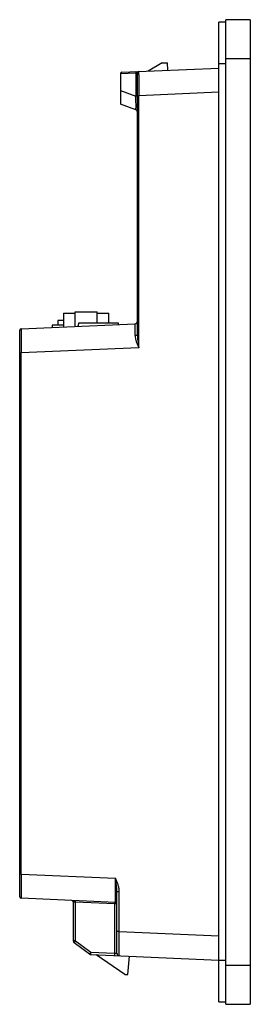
# Model space of a CAD drawing. Header units: millimetres. Extents: x 64 to 111, y 19 to 222.
import ezdxf

# ---------------------------------------------------------------- set-up
doc = ezdxf.new("R2010")
doc.units = ezdxf.units.MM
doc.header["$LTSCALE"] = 15.668157
doc.layers.get('0').update_dxf_attribs({"linetype": 'CONTINUOUS'})

msp = doc.modelspace()

# ---------------------------------------------------------------- linework, layer by layer
at = {"color": 7, "linetype": 'Continuous'}
for p, q in [((104.55, 19.77), (104.55, 221.77)), ((106.05, 221.77), (104.55, 221.77)), ((106.05, 19.27), (106.05, 222.27)), ((111.05, 222.27), (106.05, 222.27)), ((111.05, 222.27), (111.05, 19.27)), ((92.91, 213.35), (90.02, 211.68)), ((92.91, 213.35), (94.02, 213.35)), ((94.09, 211.86), (94.02, 213.35)), ((104.55, 213.27), (106.05, 213.27)), ((106.05, 214.27), (111.05, 214.27)), ((87.49, 211.27), (84.32, 211.13)), ((84.32, 211.13), (84.32, 204.86)), ((84.6, 211.44), (104.55, 212.31)), ((87.82, 211.3), (87.49, 211.27)), ((87.49, 211.27), (87.49, 206.52)), ((87.82, 157.39), (87.82, 211.3)), ((84.32, 207.68), (87.49, 206.52)), ((104.55, 207.32), (88.1, 206.6)), ((87.82, 206.52), (87.49, 206.52)), ((87.82, 206.6), (88.1, 206.6)), ((88.1, 154.63), (88.1, 206.6)), ((87.49, 203.7), (84.32, 204.86)), ((72.62, 161.77), (72.62, 158.94)), ((72.62, 161.77), (75.05, 161.77)), ((75.05, 159.05), (75.05, 162.02)), ((75.05, 162.02), (79.55, 162.02)), ((79.55, 159.77), (79.55, 162.02)), ((79.55, 161.77), (81.97, 161.77)), ((81.97, 159.77), (81.97, 161.77)), ((63.9, 158.56), (87.34, 159.59)), ((70.28, 159.27), (70.28, 158.84)), ((70.32, 159.27), (70.32, 158.84)), ((72.62, 159.27), (70.32, 159.27)), ((71.43, 160.24), (71.43, 159.27)), ((72.62, 160.24), (71.43, 160.24)), ((75.8, 159.77), (75.54, 159.07)), ((75.8, 159.77), (83.9, 159.77)), ((83.9, 159.77), (83.9, 159.44)), ((63.62, 41.44), (63.62, 158.26)), ((88.1, 154.63), (63.9, 153.57)), ((63.62, 153.57), (63.9, 153.57)), ((63.9, 46.13), (63.9, 153.57)), ((63.9, 46.13), (63.62, 46.13)), ((63.9, 46.13), (83.33, 45.29)), ((83.33, 42.5), (83.33, 42.79)), ((83.33, 40.29), (63.9, 41.14)), ((83.62, 42.54), (84.09, 42.54)), ((83.62, 29.78), (83.62, 42.54)), ((84.09, 34.28), (84.09, 42.54)), ((74.62, 40.38), (74.62, 32.34)), ((83.14, 40), (75.09, 40.35)), ((75.09, 32.34), (75.09, 40.35)), ((83.14, 40), (83.14, 29.82)), ((83.33, 40), (83.14, 40)), ((84.09, 34.28), (83.62, 34.28)), ((84.09, 34.28), (104.55, 33.38)), ((75.09, 32.34), (74.62, 32.34)), ((77.99, 29.63), (74.82, 31.93)), ((75.09, 32.34), (78.26, 30.04)), ((78.26, 30.04), (83.14, 29.82)), ((78.26, 29.54), (104.55, 28.39)), ((85.22, 25.39), (79.36, 29.49)), ((83.14, 29.82), (83.62, 29.78)), ((85.88, 25.39), (86.22, 29.19)), ((106.05, 28.27), (104.55, 28.27)), ((111.05, 27.27), (106.05, 27.27)), ((85.22, 25.39), (85.88, 25.39)), ((104.55, 19.77), (106.05, 19.77)), ((106.05, 19.27), (111.05, 19.27))]:
    msp.add_line(p, q, dxfattribs=at)
for centre, radius, start, end in [((84.62, 211.14), 0.3, 92.5, 180), ((88.27, 211.3), 0.788, 179.103, 182.1691), ((88.12, 211.3), 0.3, 92.5, 180), ((1374.99, 210.19), 1286.89, 179.96701, 180.15965), ((87.32, 203.23), 0.5, 0, 70), ((63.92, 158.26), 0.3, 92.5, 180), ((87.32, 160.09), 0.5, 272.5, 360), ((1433.75, 42.53), 1369.85, 179.84923, 180.03017), ((63.92, 41.44), 0.3, 180, 267.5), ((74.32, 40.38), 0.3, 0, 87.5), ((77.27, 40.26), 5.88, 357.4444, 358.9433), ((83.32, 39.99), 0.3, 0, 87.5), ((75.12, 32.34), 0.5, 180, 234), ((79.02, 29.28), 4.98, 145.5218, 146.3892), ((78.28, 30.04), 0.5, 234, 267.5), ((89.61, 29.54), 11.35, 177.5038, 177.8606), ((84.12, 29.78), 0.5, 180, 267.5)]:
    msp.add_arc(centre, radius, start, end, dxfattribs=at)
for points, knots in [([(87.58, 211.57), (87.56, 211.57), (87.53, 211.55), (87.51, 211.49), (87.49, 211.41), (87.49, 211.35), (87.49, 211.32)], [0, 0, 0, 0, 0.134029, 0.348864, 0.651942, 1, 1, 1, 1]), ([(88.1, 210.93), (88.1, 210.98), (88.1, 211.07), (88.1, 211.21), (88.1, 211.32), (88.1, 211.42), (88.1, 211.48), (88.1, 211.53), (88.1, 211.55), (88.1, 211.57), (88.1, 211.58), (88.1, 211.59), (88.1, 211.6), (88.1, 211.6)], [0, 0, 0, 0, 0.230194, 0.43172, 0.603785, 0.745599, 0.856456, 0.900156, 0.935989, 0.96392, 0.983916, 0.995946, 1, 1, 1, 1]), ([(87.49, 203.7), (87.49, 203.7), (87.5, 203.71), (87.51, 203.73), (87.51, 203.76), (87.52, 203.81), (87.53, 203.94), (87.54, 204.17), (87.55, 204.52), (87.54, 204.94), (87.53, 205.43), (87.51, 205.97), (87.49, 206.33), (87.49, 206.52)], [0, 0, 0, 0, 0.005262, 0.010448, 0.017744, 0.039009, 0.069479, 0.158127, 0.281157, 0.434321, 0.610474, 0.801709, 1, 1, 1, 1]), ([(63.9, 158.56), (63.9, 158.56), (63.9, 158.56), (63.9, 158.55), (63.9, 158.54), (63.9, 158.52), (63.9, 158.5), (63.9, 158.45), (63.9, 158.39), (63.9, 158.29), (63.9, 158.18), (63.9, 158.04), (63.9, 157.95), (63.9, 157.89)], [0, 0, 0, 0, 0.004055, 0.016092, 0.036092, 0.064021, 0.099848, 0.143538, 0.254379, 0.396189, 0.56826, 0.769796, 1, 1, 1, 1]), ([(87.35, 157.14), (87.35, 157.32), (87.35, 157.65), (87.35, 158.13), (87.35, 158.55), (87.35, 158.86), (87.34, 159.08), (87.34, 159.21), (87.34, 159.32), (87.34, 159.41), (87.34, 159.49), (87.34, 159.53), (87.34, 159.56), (87.34, 159.58), (87.34, 159.58), (87.34, 159.59), (87.34, 159.59)], [0, 0, 0, 0, 0.217719, 0.414516, 0.587212, 0.732629, 0.794157, 0.847931, 0.893812, 0.93166, 0.961338, 0.982707, 0.990232, 0.99563, 0.998885, 1, 1, 1, 1]), ([(63.9, 157.89), (63.9, 157.63), (63.9, 156.19), (63.9, 154.75), (63.9, 153.57)], [0, 0, 0, 0, 0.183494, 1, 1, 1, 1]), ([(87.82, 157.39), (87.82, 157.36), (87.78, 157.28), (87.67, 157.21), (87.52, 157.15), (87.41, 157.14), (87.35, 157.14)], [0, 0, 0, 0, 0.182133, 0.398844, 0.668519, 1, 1, 1, 1]), ([(87.35, 157.14), (87.36, 156.93), (87.41, 156.51), (87.6, 155.89), (87.84, 155.26), (88.01, 154.84), (88.1, 154.63)], [0, 0, 0, 0, 0.233938, 0.481606, 0.73872, 1, 1, 1, 1]), ([(87.82, 157.39), (87.82, 157.17), (87.84, 156.71), (87.93, 155.79), (88.03, 155.09), (88.1, 154.63)], [0, 0, 0, 0, 0.24323, 0.492912, 1, 1, 1, 1]), ([(83.33, 42.79), (83.33, 42.98), (83.33, 43.82), (83.33, 44.65), (83.33, 45.29)], [0, 0, 0, 0, 0.234552, 1, 1, 1, 1]), ([(83.62, 42.54), (83.62, 42.98), (83.52, 43.9), (83.4, 44.81), (83.33, 45.29)], [0, 0, 0, 0, 0.479598, 1, 1, 1, 1]), ([(84.09, 42.54), (84.09, 42.78), (84.04, 43.26), (83.85, 43.95), (83.6, 44.62), (83.42, 45.07), (83.33, 45.29)], [0, 0, 0, 0, 0.249881, 0.499894, 0.749946, 1, 1, 1, 1]), ([(63.9, 41.81), (63.9, 41.76), (63.9, 41.66), (63.9, 41.53), (63.9, 41.41), (63.9, 41.32), (63.9, 41.25), (63.9, 41.21), (63.9, 41.18), (63.9, 41.17), (63.9, 41.15), (63.9, 41.14), (63.9, 41.14), (63.9, 41.14)], [0, 0, 0, 0, 0.230204, 0.43174, 0.603811, 0.745621, 0.856462, 0.900152, 0.935979, 0.963908, 0.983908, 0.995945, 1, 1, 1, 1]), ([(74.69, 40.64), (74.74, 40.63), (74.82, 40.61), (74.95, 40.57), (75.06, 40.49), (75.09, 40.4), (75.09, 40.35)], [0, 0, 0, 0, 0.251419, 0.500326, 0.745982, 1, 1, 1, 1]), ([(83.33, 40.29), (83.33, 40.29), (83.33, 40.3), (83.33, 40.3), (83.33, 40.31), (83.33, 40.34), (83.33, 40.38), (83.33, 40.45), (83.33, 40.53), (83.33, 40.63), (83.33, 40.75), (83.33, 40.94), (83.33, 41.22), (83.33, 41.6), (83.33, 42.03), (83.33, 42.34), (83.33, 42.5)], [0, 0, 0, 0, 0.001081, 0.00428, 0.009592, 0.017007, 0.038097, 0.067451, 0.104974, 0.150566, 0.204125, 0.265443, 0.410214, 0.582567, 0.780151, 1, 1, 1, 1]), ([(75.09, 40.35), (75.03, 40.35), (74.94, 40.36), (74.83, 40.36), (74.76, 40.37), (74.7, 40.37), (74.65, 40.37), (74.63, 40.38), (74.62, 40.38), (74.62, 40.38)], [0, 0, 0, 0, 0.384337, 0.55714, 0.70779, 0.830713, 0.922061, 0.978803, 1, 1, 1, 1]), ([(83.14, 40.3), (83.14, 40.3), (83.14, 40.29), (83.14, 40.28), (83.14, 40.25), (83.14, 40.21), (83.14, 40.17), (83.14, 40.15)], [0, 0, 0, 0, 0.020605, 0.072597, 0.271271, 0.587148, 1, 1, 1, 1]), ([(83.62, 39.99), (83.62, 39.99), (83.61, 39.99), (83.6, 39.99), (83.59, 39.99), (83.57, 39.99), (83.53, 39.99), (83.49, 39.99), (83.42, 39.99), (83.37, 40), (83.33, 40)], [0, 0, 0, 0, 0.017635, 0.039418, 0.069613, 0.154542, 0.271017, 0.41695, 0.589245, 1, 1, 1, 1]), ([(84.09, 29.28), (84.09, 29.28), (84.09, 29.3), (84.09, 29.31), (84.09, 29.34), (84.09, 29.38), (84.09, 29.44), (84.09, 29.53), (84.09, 29.68), (84.09, 29.89), (84.08, 30.14), (84.08, 30.43), (84.08, 30.76), (84.08, 31.12), (84.09, 31.66), (84.09, 32.39), (84.09, 33.32), (84.09, 33.95), (84.09, 34.28)], [0, 0, 0, 0, 0.001229, 0.004853, 0.010867, 0.019255, 0.030003, 0.043093, 0.076152, 0.118086, 0.168528, 0.226983, 0.292878, 0.365606, 0.444434, 0.617292, 0.804978, 1, 1, 1, 1]), ([(74.82, 31.93), (74.82, 31.94), (74.83, 31.95), (74.83, 31.97), (74.86, 32), (74.87, 32.02), (74.88, 32.04)], [0, 0, 0, 0, 0.069559, 0.262339, 0.575848, 1, 1, 1, 1]), ([(74.92, 32.1), (74.94, 32.12), (74.99, 32.2), (75.05, 32.28), (75.09, 32.34)], [0, 0, 0, 0, 0.224893, 1, 1, 1, 1]), ([(78, 29.66), (78, 29.65), (78, 29.65), (77.99, 29.63), (77.99, 29.63)], [0, 0, 0, 0, 0.735691, 1, 1, 1, 1]), ([(78.26, 30.04), (78.21, 29.96), (78.12, 29.84), (78.03, 29.71), (78, 29.66)], [0, 0, 0, 0, 0.609163, 1, 1, 1, 1]), ([(78.25, 29.69), (78.25, 29.71), (78.25, 29.8), (78.26, 29.89), (78.26, 29.97)], [0, 0, 0, 0, 0.216867, 1, 1, 1, 1]), ([(78.26, 29.54), (78.26, 29.54), (78.26, 29.56), (78.25, 29.58), (78.25, 29.63), (78.25, 29.67), (78.25, 29.69)], [0, 0, 0, 0, 0.071011, 0.265456, 0.579026, 1, 1, 1, 1]), ([(83.14, 29.82), (83.13, 29.76), (83.13, 29.66), (83.13, 29.55), (83.13, 29.47), (83.13, 29.42), (83.13, 29.37), (83.13, 29.35), (83.13, 29.32), (83.14, 29.32)], [0, 0, 0, 0, 0.396945, 0.565661, 0.705282, 0.821574, 0.915324, 0.976922, 1, 1, 1, 1])]:
    msp.add_open_spline(points, degree=3, knots=knots, dxfattribs=at)

doc.saveas('drawing.dxf')
